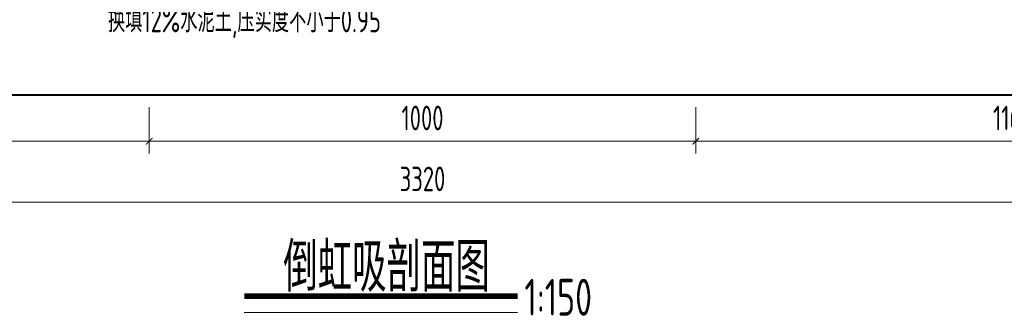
# Model space of a CAD drawing. Header units: millimetres. Extents: x 65530 to 130460, y -103607 to -18875.
# Tile 52 of 73: x 89227 to 91029, y -46843 to -46300. Entities that reach past the tile are written whole.
import ezdxf

# ---------------------------------------------------------------- set-up
doc = ezdxf.new("R2010")
doc.units = ezdxf.units.MM
doc.header["$LTSCALE"] = 0.5
doc.layers.add('标注线', color=4, linetype='Continuous', lineweight=13)
doc.layers.add('粗线', color=1, linetype='Continuous', lineweight=40)
doc.styles.add('HzTxt', font='tssdeng.shx', dxfattribs={"width": 0.7, "bigfont": 'hztxt.shx'})
doc.dimstyles.new('1bi150', dxfattribs={"dimtxt": 45, "dimasz": 22.5, "dimexe": 22.5, "dimexo": 22.5, "dimgap": 20, "dimtad": 1, "dimdec": 0, "dimtxsty": 'HzTxt', "dimblk": 'ARCHTICK', "dimcen": 2.5, "dimclrd": 256, "dimclre": 256, "dimclrt": 256, "dimadec": 0, "dimazin": 0, "dimtfac": 1, "dimtdec": 0, "dimtmove": 2, "dimatfit": 2, "dimfxl": 0, "dimlwd": -1, "dimlwe": -1, "dimarcsym": 0})

# ---------------------------------------------------------------- blocks, each defined once
blk = doc.blocks.new('_ArchTick')
at = {"color": 0, "linetype": 'ByBlock', "const_width": 0.15}
blk.add_lwpolyline([(-0.5, -0.5), (0.5, 0.5)], dxfattribs=at)
blk = doc.blocks.new('*D9')
at = {"layer": 'Defpoints', "color": 0}
for p in [(88304.10109495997, -46437.32424493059), (89464.26900220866, -46442.33566092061), (89464.26900220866, -46522.32525496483)]:
    blk.add_point(p, dxfattribs=at)
at = {"layer": '标注线'}
for p, q in [((88304.10109495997, -46459.82424493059), (88304.10109495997, -46544.82525496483)), ((89464.26900220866, -46464.83566092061), (89464.26900220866, -46544.82525496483)), ((88304.10109495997, -46522.32525496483), (89464.26900220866, -46522.32525496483))]:
    blk.add_line(p, q, dxfattribs=at)
at = {"layer": '标注线', "xscale": 12, "yscale": 12, "zscale": 12, "rotation": 180}
blk.add_blockref('_ArchTick', (88304.10109495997, -46522.32525496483), dxfattribs=at)
at = {"layer": '标注线', "xscale": 12, "yscale": 12, "zscale": 12}
blk.add_blockref('_ArchTick', (89464.26900220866, -46522.32525496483), dxfattribs=at)
at = {"layer": '标注线', "insert": (88884.18504858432, -46479.82525496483), "char_height": 45, "attachment_point": 5, "style": 'HzTxt'}
blk.add_mtext('1160', dxfattribs=at)
blk = doc.blocks.new('*D10')
at = {"layer": 'Defpoints', "color": 0}
for p in [(91624.43493709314, -46544.82525496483), (88304.10109495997, -46590.20962805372), (88304.10109495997, -46633.9037286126)]:
    blk.add_point(p, dxfattribs=at)
at = {"layer": '标注线'}
for p, q in [((91624.43493709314, -46567.32525496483), (91624.43493709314, -46656.4037286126)), ((88304.10109495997, -46612.70962805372), (88304.10109495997, -46656.4037286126)), ((91624.43493709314, -46633.9037286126), (88304.10109495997, -46633.9037286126))]:
    blk.add_line(p, q, dxfattribs=at)
at = {"layer": '标注线', "xscale": 12, "yscale": 12, "zscale": 12, "rotation": 180}
blk.add_blockref('_ArchTick', (88304.10109495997, -46633.9037286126), dxfattribs=at)
at = {"layer": '标注线', "xscale": 12, "yscale": 12, "zscale": 12}
blk.add_blockref('_ArchTick', (91624.43493709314, -46633.9037286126), dxfattribs=at)
at = {"layer": '标注线', "insert": (89964.26801602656, -46591.4037286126), "char_height": 45, "attachment_point": 5, "style": 'HzTxt'}
blk.add_mtext('3320', dxfattribs=at)
blk = doc.blocks.new('*D364')
at = {"layer": 'Defpoints', "color": 0}
for p in [(89464.26900220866, -46437.32424493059), (90464.26702984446, -46442.33566092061), (90464.26702984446, -46522.32525496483)]:
    blk.add_point(p, dxfattribs=at)
at = {"layer": '标注线'}
for p, q in [((89464.26900220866, -46459.82424493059), (89464.26900220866, -46544.82525496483)), ((90464.26702984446, -46464.83566092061), (90464.26702984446, -46544.82525496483)), ((89464.26900220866, -46522.32525496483), (90464.26702984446, -46522.32525496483))]:
    blk.add_line(p, q, dxfattribs=at)
at = {"layer": '标注线', "xscale": 12, "yscale": 12, "zscale": 12, "rotation": 180}
blk.add_blockref('_ArchTick', (89464.26900220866, -46522.32525496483), dxfattribs=at)
at = {"layer": '标注线', "xscale": 12, "yscale": 12, "zscale": 12}
blk.add_blockref('_ArchTick', (90464.26702984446, -46522.32525496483), dxfattribs=at)
at = {"layer": '标注线', "insert": (89964.26801602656, -46479.82525496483), "char_height": 45, "attachment_point": 5, "style": 'HzTxt'}
blk.add_mtext('1000', dxfattribs=at)
blk = doc.blocks.new('*D365')
at = {"layer": 'Defpoints', "color": 0}
for p in [(90464.26702984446, -46437.32424493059), (91624.43493709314, -46442.33566092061), (91624.43493709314, -46522.32525496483)]:
    blk.add_point(p, dxfattribs=at)
at = {"layer": '标注线'}
for p, q in [((90464.26702984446, -46459.82424493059), (90464.26702984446, -46544.82525496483)), ((91624.43493709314, -46464.83566092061), (91624.43493709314, -46544.82525496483)), ((90464.26702984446, -46522.32525496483), (91624.43493709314, -46522.32525496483))]:
    blk.add_line(p, q, dxfattribs=at)
at = {"layer": '标注线', "xscale": 12, "yscale": 12, "zscale": 12, "rotation": 180}
blk.add_blockref('_ArchTick', (90464.26702984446, -46522.32525496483), dxfattribs=at)
at = {"layer": '标注线', "xscale": 12, "yscale": 12, "zscale": 12}
blk.add_blockref('_ArchTick', (91624.43493709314, -46522.32525496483), dxfattribs=at)
at = {"layer": '标注线', "insert": (91044.3509834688, -46479.82525496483), "char_height": 45, "attachment_point": 5, "style": 'HzTxt'}
blk.add_mtext('1160', dxfattribs=at)

msp = doc.modelspace()

# ---------------------------------------------------------------- linework, layer by layer
at = {"layer": '标注线'}
msp.add_line((89638.20287856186, -46835.73922330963), (90138.2491800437, -46835.73922330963), dxfattribs=at)
at = {"layer": '标注线', "const_width": 10}
msp.add_lwpolyline([(89638.20287856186, -46806.03168773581), (90138.2491800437, -46806.03168773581)], dxfattribs=at)
at = {"layer": '粗线'}
msp.add_line((87884.43198692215, -46437.24296190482), (92044.43706347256, -46437.26316466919), dxfattribs=at)

# ---------------------------------------------------------------- texts
at = {"layer": '标注线', "style": 'HzTxt', "width": 0.7}
for s, height, p in [('换填12%%%水泥土,压实度不小于0.95', 45, (89388.84691727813, -46322.82072520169)), ('倒虹吸剖面图', 90, (89709.4338571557, -46797.94267381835)), ('1:150', 67.5, (90150.83194621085, -46841.81817725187))]:
    msp.add_text(s, height=height, dxfattribs=at).set_placement(p)

# ---------------------------------------------------------------- dimensions: what is measured, and where the dimension line sits
at = {"layer": '标注线'}
for base, p1, p2, picture, middle in [((89464.26900220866, -46522.32525496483), (88304.10109495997, -46437.32424493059), (89464.26900220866, -46442.33566092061), '*D9', (88884.18504858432, -46479.82525496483)), ((90464.26702984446, -46522.32525496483), (89464.26900220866, -46437.32424493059), (90464.26702984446, -46442.33566092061), '*D364', (89964.26801602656, -46479.82525496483)), ((91624.43493709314, -46522.32525496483), (90464.26702984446, -46437.32424493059), (91624.43493709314, -46442.33566092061), '*D365', (91044.3509834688, -46479.82525496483)), ((88304.10109495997, -46633.9037286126), (91624.43493709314, -46544.82525496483), (88304.10109495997, -46590.20962805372), '*D10', (89964.26801602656, -46591.4037286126))]:
    dim = msp.add_linear_dim(base=base, p1=p1, p2=p2, dimstyle='1bi150', override={"dimasz": 12}, dxfattribs=at)
    dim.commit()
    dim.dimension.update_dxf_attribs({"geometry": picture, "text_midpoint": middle})

doc.saveas('drawing.dxf')
